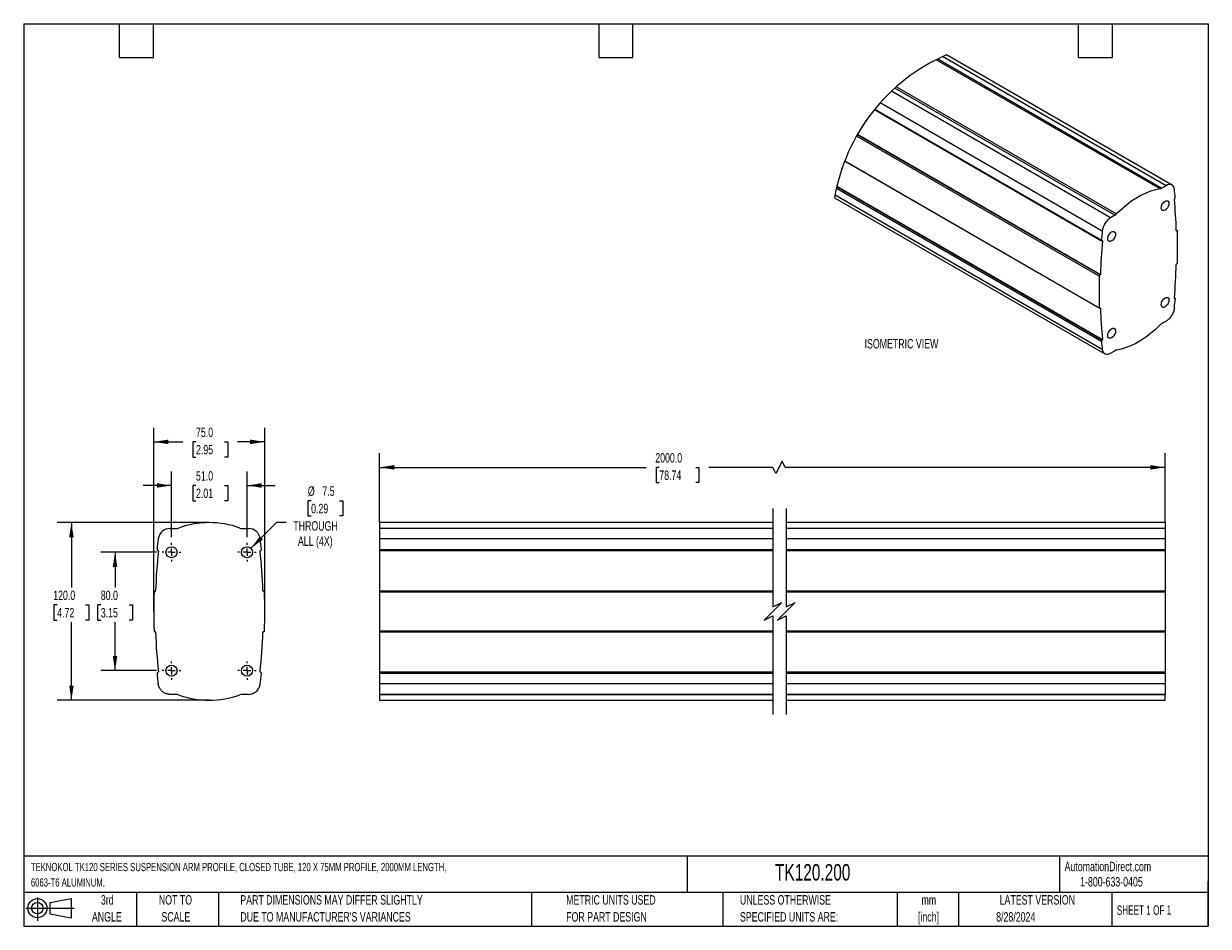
# Model space of a CAD drawing. Header units: millimetres. Extents: x 19 to 819, y 19 to 629.
import ezdxf

# ---------------------------------------------------------------- set-up
doc = ezdxf.new("R2010")
doc.units = ezdxf.units.MM
doc.header["$LTSCALE"] = 3
doc.linetypes.add('CENTERX2', pattern=[20.32, 12.7, -2.54, 2.54, -2.54])
doc.layers.add('CENTER', color=40, linetype='CENTERX2')
doc.layers.add('DIMENSIONS', color=140, linetype='Continuous', lineweight=25)
doc.layers.add('TEXT', color=140, linetype='Continuous', lineweight=25)
doc.styles.add('SLDTEXTSTYLE0', font='TXT', dxfattribs={"width": 0.7})
doc.styles.add('SLDTEXTSTYLE1', font='TXT', dxfattribs={"width": 0.65})
doc.dimstyles.new('SLDDIMSTYLE0', dxfattribs={"dimtxt": 6.474023, "dimasz": 9.906, "dimexe": 0, "dimexo": 0.0625, "dimgap": 1.618506, "dimtad": 0, "dimtih": 1, "dimtoh": 1, "dimrnd": 1e-09, "dimzin": 4, "dimdsep": 46, "dimtxsty": 'SLDTEXTSTYLE0', "dimsah": 1, "dimcen": 0.09, "dimadec": 0, "dimazin": 1, "dimtfac": 1, "dimtofl": 0, "dimtmove": 0, "dimatfit": 3, "dimfxl": 0, "dimfrac": 2, "dimtolj": 1, "dimtzin": 12, "dimarcsym": 0})
doc.dimstyles.new('SLDDIMSTYLE1', dxfattribs={"dimtxt": 6.474023, "dimasz": 9.906, "dimexe": 0, "dimexo": 0.0625, "dimgap": 1.618506, "dimtad": 0, "dimtih": 1, "dimtoh": 1, "dimrnd": 1e-09, "dimzin": 4, "dimdsep": 46, "dimtxsty": 'SLDTEXTSTYLE0', "dimsah": 1, "dimcen": 0.09, "dimadec": 0, "dimazin": 1, "dimtfac": 1, "dimtmove": 0, "dimatfit": 0, "dimfxl": 0, "dimfrac": 2, "dimtolj": 1, "dimtzin": 12, "dimarcsym": 0})
doc.dimstyles.new('SLDDIMSTYLE2', dxfattribs={"dimtxt": 6.474023, "dimasz": 9.906, "dimexe": 0, "dimexo": 0.0625, "dimgap": 1.618506, "dimtad": 0, "dimtih": 1, "dimtoh": 1, "dimrnd": 1e-09, "dimzin": 12, "dimdsep": 46, "dimtxsty": 'SLDTEXTSTYLE0', "dimsah": 1, "dimcen": 0, "dimadec": 0, "dimazin": 3, "dimtfac": 1, "dimtofl": 0, "dimtmove": 0, "dimatfit": 3, "dimfxl": 0, "dimfrac": 2, "dimtolj": 1, "dimtzin": 12, "dimarcsym": 0})

# ---------------------------------------------------------------- blocks, each defined once
blk = doc.blocks.new('Block11')
at = {"color": 7, "linetype": 'Continuous', "lineweight": 18}
for p, q in [((0, 8.65), (32.62, 8.65)), ((7.77, 15.93), (7.77, 0)), ((16.44, 12.5), (30.53, 15.1)), ((16.44, 4.79), (16.44, 12.5)), ((30.53, 15.1), (30.53, 2.19)), ((16.44, 4.79), (30.53, 2.19))]:
    blk.add_line(p, q, dxfattribs=at)
for radius in [6.45, 3.86]:
    blk.add_circle((7.77, 8.65), radius, dxfattribs=at)
blk = doc.blocks.new('Block12')
at = {"color": 7, "linetype": 'Continuous'}
blk.add_blockref('Block11', (0, 0), dxfattribs=at)
blk = doc.blocks.new('_D')
at = {"layer": 'DIMENSIONS'}
for p, q in [((259.38, 291.83), (259.38, 338.53)), ((789.93, 291.83), (789.93, 338.53)), ((259.38, 329.01), (439.54, 329.01)), ((448.32, 329.01), (446.14, 329.01)), ((446.14, 329.01), (446.14, 318.72)), ((472.94, 329.01), (475.11, 329.01)), ((475.11, 329.01), (475.11, 318.72)), ((524.96, 329.01), (481.71, 329.01)), ((527.08, 324.77), (524.96, 329.01)), ((531.31, 333.24), (527.08, 324.77)), ((533.43, 329.01), (531.31, 333.24)), ((789.93, 329.01), (533.43, 329.01)), ((446.14, 318.72), (448.32, 318.72)), ((475.11, 318.72), (472.94, 318.72))]:
    blk.add_line(p, q, dxfattribs=at)
for points in [[(259.38, 329.01), (269.29, 327.48), (269.29, 330.53)], [(789.93, 329.01), (780.03, 330.53), (780.03, 327.48)]]:
    blk.add_solid(points, dxfattribs=at)
at = {"layer": 'DIMENSIONS', "char_height": 6.35, "attachment_point": 1, "style": 'SLDTEXTSTYLE0'}
for s, insert in [('2000.0', (445.62, 338.64)), ('78.74', (448.32, 326.9))]:
    blk.add_mtext(s, dxfattribs=dict(at, insert=insert))
blk = doc.blocks.new('_D_1')
at = {"layer": 'DIMENSIONS'}
for p, q in [((140.58, 291.71), (41.75, 291.71)), ((51.28, 291.71), (51.28, 247.85)), ((41.66, 236.11), (39.48, 236.11)), ((39.48, 236.11), (39.48, 225.83)), ((60.9, 236.11), (63.07, 236.11)), ((63.07, 236.11), (63.07, 225.83)), ((39.48, 225.83), (41.66, 225.83)), ((51.28, 171.71), (51.28, 224.38)), ((63.07, 225.83), (60.9, 225.83)), ((140.58, 171.71), (41.75, 171.71))]:
    blk.add_line(p, q, dxfattribs=at)
for points in [[(51.28, 291.71), (49.75, 281.8), (52.8, 281.8)], [(51.28, 171.71), (52.8, 181.62), (49.75, 181.62)]]:
    blk.add_solid(points, dxfattribs=at)
at = {"layer": 'DIMENSIONS', "char_height": 6.35, "attachment_point": 1, "style": 'SLDTEXTSTYLE0'}
for s, insert in [('120.0', (38.97, 245.75)), ('4.72', (41.66, 234.01))]:
    blk.add_mtext(s, dxfattribs=dict(at, insert=insert))
blk = doc.blocks.new('_D_2')
at = {"layer": 'DIMENSIONS'}
for p, q in [((106.89, 235.52), (106.89, 355.76)), ((181.89, 235.52), (181.89, 355.76)), ((106.89, 346.23), (126.64, 346.23)), ((135.41, 346.23), (133.24, 346.23)), ((133.24, 346.23), (133.24, 335.94)), ((154.65, 346.23), (156.82, 346.23)), ((156.82, 346.23), (156.82, 335.94)), ((181.89, 346.23), (163.42, 346.23)), ((133.24, 335.94), (135.41, 335.94)), ((156.82, 335.94), (154.65, 335.94))]:
    blk.add_line(p, q, dxfattribs=at)
for points in [[(106.89, 346.23), (116.79, 344.71), (116.79, 347.76)], [(181.89, 346.23), (171.98, 347.76), (171.98, 344.71)]]:
    blk.add_solid(points, dxfattribs=at)
at = {"layer": 'DIMENSIONS', "char_height": 6.35, "attachment_point": 1, "style": 'SLDTEXTSTYLE0'}
for s, insert in [('75.0', (135.41, 355.87)), ('2.95', (135.41, 344.13))]:
    blk.add_mtext(s, dxfattribs=dict(at, insert=insert))
blk = doc.blocks.new('_D_3')
at = {"layer": 'DIMENSIONS'}
for p, q in [((108.81, 271.71), (71.22, 271.71)), ((80.74, 271.71), (80.74, 247.85)), ((71.12, 236.11), (68.95, 236.11)), ((68.95, 236.11), (68.95, 225.83)), ((90.36, 236.11), (92.54, 236.11)), ((92.54, 236.11), (92.54, 225.83)), ((68.95, 225.83), (71.12, 225.83)), ((80.74, 191.71), (80.74, 224.38)), ((92.54, 225.83), (90.36, 225.83)), ((108.81, 191.71), (71.22, 191.71))]:
    blk.add_line(p, q, dxfattribs=at)
for points in [[(80.74, 271.71), (79.22, 261.8), (82.27, 261.8)], [(80.74, 191.71), (82.27, 201.62), (79.22, 201.62)]]:
    blk.add_solid(points, dxfattribs=at)
at = {"layer": 'DIMENSIONS', "char_height": 6.35, "attachment_point": 1, "style": 'SLDTEXTSTYLE0'}
for s, insert in [('80.0', (71.12, 245.75)), ('3.15', (71.12, 234.01))]:
    blk.add_mtext(s, dxfattribs=dict(at, insert=insert))
blk = doc.blocks.new('_D_4')
at = {"layer": 'DIMENSIONS'}
for p, q in [((118.89, 281.79), (118.89, 326.29)), ((169.89, 281.79), (169.89, 326.29)), ((118.89, 316.77), (99.84, 316.77)), ((135.41, 316.77), (133.24, 316.77)), ((133.24, 316.77), (133.24, 306.48)), ((154.65, 316.77), (156.82, 316.77)), ((156.82, 316.77), (156.82, 306.48)), ((169.89, 316.77), (188.94, 316.77)), ((133.24, 306.48), (135.41, 306.48)), ((156.82, 306.48), (154.65, 306.48))]:
    blk.add_line(p, q, dxfattribs=at)
for points in [[(118.89, 316.77), (108.98, 318.29), (108.98, 315.25)], [(169.89, 316.77), (179.79, 315.25), (179.79, 318.29)]]:
    blk.add_solid(points, dxfattribs=at)
at = {"layer": 'DIMENSIONS', "char_height": 6.35, "attachment_point": 1, "style": 'SLDTEXTSTYLE0'}
for s, insert in [('51.0', (135.41, 326.4)), ('2.01', (135.41, 314.67))]:
    blk.add_mtext(s, dxfattribs=dict(at, insert=insert))
blk = doc.blocks.new('_D_5')
at = {"layer": 'DIMENSIONS'}
for p, q in [((213.17, 306.49), (210.99, 306.49)), ((210.99, 306.49), (210.99, 296.2)), ((232.41, 306.49), (234.58, 306.49)), ((234.58, 306.49), (234.58, 296.2)), ((210.99, 296.2), (213.17, 296.2)), ((234.58, 296.2), (232.41, 296.2)), ((172.52, 274.34), (190.12, 291.94)), ((190.12, 291.94), (196.39, 291.94))]:
    blk.add_line(p, q, dxfattribs=at)
blk.add_solid([(172.52, 274.34), (180.6, 280.27), (178.45, 282.43)], dxfattribs=at)
at = {"layer": 'DIMENSIONS', "char_height": 6.35, "attachment_point": 1, "style": 'SLDTEXTSTYLE0'}
for s, insert in [('%%c', (210.97, 316.13)), ('7.5', (220.75, 316.13)), ('0.29', (213.17, 304.39)), ('THROUGH', (201.15, 292.65)), ('ALL (4X)', (204.25, 282.36))]:
    blk.add_mtext(s, dxfattribs=dict(at, insert=insert))
blk = doc.blocks.new('SW_CENTERMARKSYMBOL_0')
at = {"layer": 'CENTER', "color": 0}
for p, q in [((-5.08, 0), (-6.265, 0)), ((0, 0), (-2.54, 0)), ((0, 5.08), (0, 6.265)), ((0, 0), (0, 2.54)), ((0, 0), (0, -2.54)), ((0, 0), (2.54, 0)), ((5.08, 0), (6.265, 0)), ((0, -5.08), (0, -6.265))]:
    blk.add_line(p, q, dxfattribs=at)
blk = doc.blocks.new('SW_CENTERMARKSYMBOL_1')
at = {"layer": 'CENTER', "color": 0}
for p, q in [((-5.08, 0), (-6.265, 0)), ((0, 0), (-2.54, 0)), ((0, 5.08), (0, 6.265)), ((0, 0), (0, 2.54)), ((0, 0), (0, -2.54)), ((0, 0), (2.54, 0)), ((5.08, 0), (6.265, 0)), ((0, -5.08), (0, -6.265))]:
    blk.add_line(p, q, dxfattribs=at)
blk = doc.blocks.new('SW_CENTERMARKSYMBOL_2')
at = {"layer": 'CENTER', "color": 0}
for p, q in [((-5.08, 0), (-6.265, 0)), ((0, 0), (-2.54, 0)), ((0, 5.08), (0, 6.265)), ((0, 0), (0, 2.54)), ((0, 0), (0, -2.54)), ((0, 0), (2.54, 0)), ((5.08, 0), (6.265, 0)), ((0, -5.08), (0, -6.265))]:
    blk.add_line(p, q, dxfattribs=at)
blk = doc.blocks.new('SW_CENTERMARKSYMBOL_3')
at = {"layer": 'CENTER', "color": 0}
for p, q in [((-5.08, 0), (-6.265, 0)), ((0, 0), (-2.54, 0)), ((0, 5.08), (0, 6.265)), ((0, 0), (0, 2.54)), ((0, 0), (0, -2.54)), ((0, 0), (2.54, 0)), ((5.08, 0), (6.265, 0)), ((0, -5.08), (0, -6.265))]:
    blk.add_line(p, q, dxfattribs=at)

msp = doc.modelspace()

# ---------------------------------------------------------------- linework, layer by layer
for p, q in [((786.556, 517.12), (635.448, 604.353)), ((636.522, 604.892), (787.777, 517.574)), ((790.644, 519.229), (639.653, 606.394)), ((794.644, 519.625), (642.287, 607.579)), ((756.028, 499.246), (607.386, 585.055)), ((608.516, 586.064), (757.249, 500.202)), ((753.162, 497.591), (605.183, 583.017)), ((593.723, 570.649), (747.107, 482.102)), ((593.889, 570.854), (746.965, 482.485)), ((747.549, 488.631), (597.594, 575.198)), ((745.539, 458.12), (581.553, 552.787)), ((746.051, 458.968), (582.043, 553.647)), ((746.086, 458.986), (582.06, 553.677)), ((582.237, 553.982), (746.269, 459.289)), ((573.557, 535.874), (745.684, 436.507)), ((573.626, 536.052), (745.539, 436.809)), ((747.549, 408.618), (567.028, 512.83)), ((746.965, 414.089), (567.966, 517.423)), ((747.405, 414.973), (568.194, 518.429)), ((747.44, 414.997), (568.203, 518.468)), ((568.287, 518.826), (747.597, 415.312)), ((790.644, 519.229), (787.777, 517.574)), ((566.714, 511.067), (749.162, 405.742)), ((796.4, 510.395), (796.366, 510.37)), ((756.028, 499.246), (753.162, 497.591)), ((798.122, 488.86), (797.527, 489.204)), ((797.535, 488.942), (797.754, 488.815)), ((797.536, 488.9), (797.72, 488.794)), ((797.72, 488.794), (797.754, 488.815)), ((747.597, 481.993), (747.399, 482.107)), ((747.44, 482.126), (747.405, 482.11)), ((797.754, 466.4), (797.72, 466.381)), ((746.051, 458.968), (746.086, 458.986)), ((796.208, 443.368), (796.4, 443.257)), ((796.208, 443.332), (796.366, 443.241)), ((796.699, 443.265), (796.222, 443.54)), ((796.366, 443.241), (796.4, 443.257)), ((746.086, 436.574), (746.051, 436.552)), ((746.269, 436.482), (746.099, 436.581)), ((747.405, 414.973), (747.44, 414.997)), ((753.162, 406.138), (756.028, 407.793)), ((525.083, 291.71), (259.382, 291.71)), ((259.382, 291.71), (259.382, 288.018)), ((789.932, 291.71), (534.083, 291.71)), ((789.932, 291.71), (789.932, 288.018)), ((117.881, 287.71), (121.935, 287.71)), ((166.835, 287.71), (170.889, 287.71)), ((259.382, 288.018), (525.083, 288.018)), ((259.382, 288.018), (259.382, 287.71)), ((525.083, 287.71), (259.382, 287.71)), ((259.382, 287.71), (259.382, 280.705)), ((525.083, 280.705), (259.382, 280.705)), ((259.382, 280.705), (259.382, 273.592)), ((534.083, 288.018), (789.932, 288.018)), ((789.932, 287.71), (534.083, 287.71)), ((789.932, 280.705), (534.083, 280.705)), ((789.932, 288.018), (789.932, 287.71)), ((789.932, 287.71), (789.932, 280.705)), ((789.932, 280.705), (789.932, 273.592)), ((109.789, 272.816), (109.74, 272.821)), ((179.03, 272.821), (178.981, 272.816)), ((259.382, 273.592), (525.083, 273.592)), ((259.382, 273.592), (259.382, 272.821)), ((259.382, 272.821), (525.083, 272.821)), ((259.382, 272.821), (259.382, 272.816)), ((259.382, 272.816), (525.083, 272.816)), ((259.382, 272.542), (259.382, 272.816)), ((525.083, 272.542), (259.382, 272.542)), ((259.382, 272.542), (259.382, 245.676)), ((534.083, 273.592), (789.932, 273.592)), ((534.083, 272.821), (789.932, 272.821)), ((534.083, 272.816), (789.932, 272.816)), ((789.932, 272.542), (534.083, 272.542)), ((789.932, 272.821), (789.932, 273.592)), ((789.932, 272.816), (789.932, 272.821)), ((789.932, 272.816), (789.932, 272.542)), ((789.932, 272.542), (789.932, 245.676)), ((107.825, 245.436), (107.875, 245.435)), ((180.895, 245.435), (180.945, 245.436)), ((259.382, 245.676), (525.083, 245.676)), ((259.382, 245.436), (259.382, 245.676)), ((525.083, 245.437), (259.382, 245.437)), ((259.382, 245.437), (259.382, 244.76)), ((525.083, 244.76), (259.382, 244.76)), ((259.382, 244.76), (259.382, 218.661)), ((534.083, 245.676), (789.932, 245.676)), ((789.932, 245.437), (534.083, 245.437)), ((789.932, 244.76), (534.083, 244.76)), ((789.932, 245.676), (789.932, 245.437)), ((789.932, 244.76), (789.932, 245.437)), ((789.932, 244.76), (789.932, 218.661)), ((107.875, 217.986), (107.825, 217.984)), ((180.945, 217.984), (180.895, 217.986)), ((259.382, 218.661), (525.083, 218.661)), ((259.382, 218.661), (259.382, 217.984)), ((259.382, 217.984), (525.083, 217.984)), ((259.382, 217.745), (259.382, 217.984)), ((525.083, 217.745), (259.382, 217.745)), ((259.382, 217.745), (259.382, 190.879)), ((534.083, 218.661), (789.932, 218.661)), ((534.083, 217.984), (789.932, 217.984)), ((789.932, 217.745), (534.083, 217.745)), ((789.932, 217.984), (789.932, 218.661)), ((789.932, 217.984), (789.932, 217.745)), ((789.932, 217.745), (789.932, 190.879)), ((109.74, 190.599), (109.789, 190.605)), ((178.981, 190.605), (179.03, 190.599)), ((259.382, 190.879), (525.083, 190.879)), ((259.382, 190.605), (259.382, 190.879)), ((525.083, 190.605), (259.382, 190.605)), ((259.382, 190.605), (259.382, 190.599)), ((525.083, 190.599), (259.382, 190.599)), ((259.382, 190.599), (259.382, 189.829)), ((525.083, 189.829), (259.382, 189.829)), ((259.382, 189.829), (259.382, 182.716)), ((534.083, 190.879), (789.932, 190.879)), ((789.932, 190.605), (534.083, 190.605)), ((789.932, 190.599), (534.083, 190.599)), ((789.932, 189.829), (534.083, 189.829)), ((789.932, 190.879), (789.932, 190.605)), ((789.932, 190.599), (789.932, 190.605)), ((789.932, 189.829), (789.932, 190.599)), ((789.932, 189.829), (789.932, 182.716)), ((525.083, 182.716), (259.382, 182.716)), ((259.382, 182.716), (259.382, 175.71)), ((789.932, 182.716), (534.083, 182.716)), ((789.932, 182.716), (789.932, 175.71)), ((170.889, 175.71), (166.835, 175.71)), ((525.083, 175.71), (259.382, 175.71)), ((259.382, 175.71), (259.382, 175.403)), ((525.083, 175.403), (259.382, 175.403)), ((259.382, 175.403), (259.382, 171.71)), ((259.382, 171.71), (525.083, 171.71)), ((789.932, 175.71), (534.083, 175.71)), ((789.932, 175.403), (534.083, 175.403)), ((534.083, 171.71), (789.932, 171.71)), ((789.932, 175.71), (789.932, 175.403)), ((789.932, 171.71), (789.932, 175.403))]:
    msp.add_line(p, q)
at = {"flags": 128}
for points in [[(786.556, 517.12), (783.394, 516.479), (780.162, 515.507), (776.879, 514.21), (773.565, 512.598), (770.241, 510.679), (766.927, 508.466), (763.644, 505.971), (760.411, 503.211), (757.249, 500.202)], [(796.257, 516.749), (796.039, 517.776), (795.645, 518.636), (795.088, 519.303), (794.387, 519.755), (793.563, 519.977), (792.645, 519.962), (791.661, 519.71), (790.644, 519.229)], [(787.429, 503.369), (787.3, 504.234), (787.429, 505.248), (787.803, 506.312), (788.386, 507.321), (789.12, 508.177), (789.934, 508.796), (790.748, 509.117), (791.482, 509.109), (792.065, 508.773), (792.439, 508.141), (792.568, 507.275), (792.439, 506.261), (792.065, 505.197), (791.482, 504.188), (790.748, 503.332), (789.934, 502.713), (789.12, 502.392), (788.386, 502.4), (787.803, 502.737), (787.429, 503.369)], [(751.367, 482.55), (751.238, 483.416), (751.367, 484.43), (751.741, 485.494), (752.323, 486.503), (753.058, 487.359), (753.872, 487.978), (754.686, 488.299), (755.42, 488.291), (756.003, 487.954), (756.377, 487.322), (756.506, 486.457), (756.377, 485.442), (756.003, 484.378), (755.42, 483.369), (754.686, 482.513), (753.872, 481.895), (753.058, 481.574), (752.323, 481.582), (751.741, 481.918), (751.367, 482.55)], [(797.72, 488.794), (797.685, 488.776), (797.651, 488.767), (797.62, 488.767), (797.593, 488.775), (797.57, 488.792), (797.553, 488.817), (797.541, 488.848), (797.537, 488.885)], [(797.754, 488.815), (797.851, 488.864), (797.945, 488.89), (798.033, 488.89), (798.11, 488.867), (798.174, 488.82), (798.222, 488.751), (798.254, 488.662), (798.266, 488.559)], [(747.405, 482.11), (747.31, 482.078), (747.221, 482.07), (747.14, 482.087), (747.072, 482.127), (747.019, 482.19), (746.982, 482.273), (746.964, 482.373), (746.965, 482.485)], [(747.44, 482.126), (747.474, 482.138), (747.506, 482.141), (747.535, 482.135), (747.559, 482.12), (747.578, 482.098), (747.591, 482.068), (747.598, 482.033), (747.597, 481.993)], [(787.429, 438.045), (787.3, 438.911), (787.429, 439.925), (787.803, 440.989), (788.386, 441.998), (789.12, 442.854), (789.934, 443.473), (790.748, 443.794), (791.482, 443.786), (792.065, 443.449), (792.439, 442.817), (792.568, 441.952), (792.439, 440.937), (792.065, 439.874), (791.482, 438.864), (790.748, 438.008), (789.934, 437.39), (789.12, 437.069), (788.386, 437.077), (787.803, 437.413), (787.429, 438.045)], [(796.366, 443.241), (796.332, 443.23), (796.3, 443.227), (796.271, 443.233), (796.247, 443.247), (796.228, 443.269), (796.215, 443.299), (796.208, 443.334), (796.208, 443.375)], [(796.4, 443.257), (796.496, 443.289), (796.585, 443.297), (796.665, 443.281), (796.734, 443.24), (796.787, 443.177), (796.823, 443.094), (796.842, 442.995), (796.841, 442.882)], [(746.051, 436.552), (745.954, 436.503), (745.86, 436.478), (745.773, 436.477), (745.696, 436.501), (745.632, 436.548), (745.583, 436.617), (745.552, 436.705), (745.539, 436.809)], [(746.086, 436.574), (746.121, 436.591), (746.154, 436.6), (746.185, 436.6), (746.213, 436.592), (746.236, 436.575), (746.253, 436.551), (746.264, 436.519), (746.269, 436.482)], [(786.556, 425.165), (783.394, 422.156), (780.162, 419.396), (776.879, 416.902), (773.565, 414.688), (770.241, 412.769), (766.927, 411.157), (763.644, 409.861), (760.411, 408.889), (757.249, 408.247)], [(751.367, 417.227), (751.238, 418.092), (751.367, 419.107), (751.741, 420.171), (752.323, 421.18), (753.058, 422.036), (753.872, 422.654), (754.686, 422.975), (755.42, 422.967), (756.003, 422.631), (756.377, 421.999), (756.506, 421.133), (756.377, 420.119), (756.003, 419.055), (755.42, 418.046), (754.686, 417.19), (753.872, 416.571), (753.058, 416.25), (752.323, 416.258), (751.741, 416.595), (751.367, 417.227)], [(747.549, 408.618), (747.767, 407.592), (748.16, 406.731), (748.717, 406.064), (749.419, 405.612), (750.242, 405.39), (751.161, 405.406), (752.145, 405.658), (753.162, 406.138)]]:
    msp.add_lwpolyline(points, dxfattribs=at)
for centre in [(118.885, 271.71), (169.885, 271.71), (118.885, 191.71), (169.885, 191.71)]:
    msp.add_circle(centre, 3.725)
at = {"color": 7, "linetype": 'Continuous', "lineweight": 18}
msp.add_arc((693.877, 489.337), 129.006, 113.572085, 170.302769, dxfattribs=at)
for centre, radius, start, end in [((785.954, 520.611), 3.542, 279.785082, 300.977829), ((488.51, 481.133), 309.801, 5.584049, 6.601664), ((796.588, 510.062), 0.38, 125.876093, 181.058864), ((465.125, 478.653), 332.569, 1.762992, 5.418058), ((795.777, 511.257), 1.064, 305.867552, 1.138495), ((759.928, 487.114), 12.472, 122.856715, 173.015084), ((752.999, 504.373), 5.955, 300.579579, 315.544664), ((1183.557, 444.096), 438.277, 174.16791, 174.974924), ((426.907, 477.903), 371.512, 358.35645, 1.64355), ((1155.901, 446.712), 409.825, 175.061464, 178.24145), ((387.85, 478.658), 409.879, 355.061676, 358.241247), ((797.919, 466.054), 0.383, 121.405579, 176.267347), ((797.194, 467.317), 1.074, 301.42229, 356.32319), ((1116.72, 447.464), 371.334, 178.355661, 181.644339), ((746.611, 458.051), 1.074, 121.421133, 176.332033), ((745.886, 459.314), 0.384, 301.428517, 356.232869), ((361.014, 481.199), 437.508, 354.167176, 354.975605), ((1078.642, 446.712), 332.53, 181.762778, 185.418272), ((748.029, 414.11), 1.064, 125.860353, 181.139502), ((1055.733, 444.281), 310.241, 185.584771, 186.600942), ((747.217, 415.305), 0.38, 305.883427, 1.03851), ((757.852, 404.756), 3.543, 99.78714, 120.975771), ((144.385, 231.71), 60, 69.794777, 110.205223), ((500.885, 231.71), 394, 172.856645, 173.898024), ((117.881, 279.71), 8, 90, 172.856645), ((121.935, 292.71), 5, 270, 290.205223), ((166.835, 292.71), 5, 249.794777, 270), ((170.889, 279.71), 8, 7.143355, 90), ((-212.115, 231.71), 394, 6.101976, 7.143355), ((500.885, 231.71), 393, 174.036425, 177.963575), ((109.813, 273.518), 0.7, 173.898024, 264.000165), ((109.763, 272.568), 0.25, 354.036425, 84.000165), ((179.007, 272.568), 0.25, 95.999835, 185.963575), ((-212.115, 231.71), 393, 2.036425, 5.963575), ((178.957, 273.518), 0.7, 275.999835, 6.101976), ((500.885, 231.71), 394, 178.101976, 181.898024), ((107.801, 244.737), 0.7, 87.999337, 178.101976), ((107.883, 245.684), 0.25, 267.999337, 357.963575), ((180.887, 245.684), 0.25, 182.036425, 272.000663), ((180.969, 244.737), 0.7, 1.898024, 92.000663), ((-212.115, 231.71), 394, 358.101976, 1.898024), ((107.801, 218.684), 0.7, 181.898024, 271.999622), ((107.883, 217.736), 0.25, 2.036425, 91.999622), ((500.885, 231.71), 393, 182.036425, 185.963575), ((-212.115, 231.71), 393, 354.036425, 357.963575), ((180.887, 217.736), 0.25, 88.000378, 177.963575), ((180.969, 218.684), 0.7, 268.000378, 358.101976), ((109.813, 189.903), 0.7, 96.000028, 186.101987), ((500.885, 231.71), 394, 186.101987, 187.143366), ((109.763, 190.853), 0.25, 276.000028, 5.963575), ((179.007, 190.853), 0.25, 174.036425, 263.999972), ((-212.115, 231.71), 394, 352.856645, 353.898024), ((178.957, 189.903), 0.7, 353.898024, 83.999972), ((170.889, 183.71), 8, 270, 352.856645), ((144.385, 231.71), 60, 249.794776, 290.205223), ((166.835, 170.71), 5, 90, 110.205223)]:
    msp.add_arc(centre, radius, start, end)
for points, knots in [([(796.257, 436.737), (796.121, 435.97), (795.829, 434.327), (794.729, 431.996), (793.235, 429.859), (791.427, 428.176), (789.579, 427.142), (787.901, 426.28), (787.014, 425.545), (786.556, 425.165)], [0, 0, 0, 0, 0.1477304, 0.3164372, 0.4853516, 0.6421432, 0.7813351, 0.8872607, 1, 1, 1, 1]), ([(123.662, 175.403), (123.3, 175.536), (122.919, 175.628), (122.34, 175.698), (122.146, 175.71), (121.761, 175.711), (121.568, 175.71), (120.604, 175.71), (119.446, 175.71), (118.289, 175.71), (117.879, 175.71), (117.86, 175.71), (117.819, 175.711), (117.759, 175.711), (117.617, 175.714), (117.332, 175.726), (117.084, 175.748), (116.252, 175.849), (115.571, 176.018), (114.246, 176.548), (113.604, 176.91), (112.438, 177.801), (111.916, 178.331), (111.044, 179.494), (110.695, 180.128), (110.185, 181.42), (110.023, 182.078), (109.943, 182.716)], [0, 0, 0, 0, 0.0625, 0.0625, 0.09375, 0.09375, 0.125, 0.125, 0.25, 0.3125, 0.3125, 0.3164063, 0.3164063, 0.3203125, 0.328125, 0.34375, 0.375, 0.375, 0.5, 0.5, 0.625, 0.625, 0.75, 0.75, 0.875, 0.875, 1, 1, 1, 1])]:
    msp.add_open_spline(points, degree=3, knots=knots)
at = {"layer": 'DIMENSIONS', "color": 140}
for p, q in [((525.083, 301.235), (525.083, 234.71)), ((534.083, 301.235), (534.083, 234.71)), ((525.083, 234.71), (531.083, 237.71)), ((531.083, 237.71), (525.083, 231.71)), ((534.083, 234.71), (540.083, 237.71)), ((540.083, 237.71), (534.083, 231.71)), ((525.083, 231.71), (519.083, 225.71)), ((519.083, 225.71), (525.083, 228.71)), ((525.083, 228.71), (525.083, 162.185)), ((534.083, 231.71), (528.083, 225.71)), ((528.083, 225.71), (534.083, 228.71)), ((534.083, 228.71), (534.083, 162.185))]:
    msp.add_line(p, q, dxfattribs=at)
at = {"layer": 'DIMENSIONS'}
for p, q in [((144.385, 291.71), (130.393, 291.71)), ((106.885, 231.71), (106.885, 250.232)), ((181.885, 231.71), (181.885, 250.232)), ((144.385, 171.71), (127.522, 171.71))]:
    msp.add_line(p, q, dxfattribs=at)
at = {"layer": 'TEXT'}
for p, q in [((19.05, 628.65), (819.15, 628.65)), ((19.05, 628.65), (19.05, 19.05)), ((83.82, 605.79), (83.82, 628.65)), ((106.68, 605.79), (106.68, 628.65)), ((407.67, 605.79), (407.67, 628.65)), ((430.53, 605.79), (430.53, 628.65)), ((731.52, 605.79), (731.52, 628.65)), ((754.38, 605.79), (754.38, 628.65)), ((819.15, 628.65), (819.15, 19.05)), ((83.82, 605.79), (106.68, 605.79)), ((407.67, 605.79), (430.53, 605.79)), ((731.52, 605.79), (754.38, 605.79)), ((819.15, 66.378), (19.05, 66.378)), ((467.277, 66.378), (467.277, 41.91)), ((718.726, 66.378), (718.726, 41.91)), ((819.15, 19.05), (819.15, 49.53)), ((819.15, 41.91), (19.05, 41.91)), ((95.25, 41.91), (95.25, 19.05)), ((150.635, 41.91), (150.635, 19.05)), ((361.939, 41.91), (361.939, 19.05)), ((491.341, 41.91), (491.341, 19.05)), ((609.073, 41.91), (609.073, 19.05)), ((650.436, 41.91), (650.436, 19.05)), ((754.046, 41.91), (754.046, 19.05)), ((19.05, 19.05), (819.15, 19.05))]:
    msp.add_line(p, q, dxfattribs=at)

# ---------------------------------------------------------------- block references
at = {"layer": 'CENTER'}
for name, p in [('SW_CENTERMARKSYMBOL_0', (118.885, 271.71)), ('SW_CENTERMARKSYMBOL_1', (169.885, 271.71)), ('SW_CENTERMARKSYMBOL_3', (118.885, 191.71)), ('SW_CENTERMARKSYMBOL_2', (169.885, 191.71))]:
    msp.add_blockref(name, p, dxfattribs=at)
at = {"layer": 'TEXT'}
msp.add_blockref('Block12', (20.514, 22.662), dxfattribs=at)

# ---------------------------------------------------------------- texts
at = {"color": 179, "linetype": 'Continuous', "lineweight": 18, "char_height": 6.35, "attachment_point": 1, "style": 'SLDTEXTSTYLE0'}
for s, insert in [('AutomationDirect.com', (722.085, 62.63)), ('1-800-633-0405', (732.575, 52.311))]:
    msp.add_mtext(s, dxfattribs=dict(at, insert=insert))
at = {"layer": 'DIMENSIONS', "insert": (611.908, 415.663), "char_height": 6.35, "attachment_point": 2, "style": 'SLDTEXTSTYLE0'}
msp.add_mtext('ISOMETRIC VIEW', dxfattribs=at)
at = {"layer": 'TEXT'}
for s, insert, char_height, attachment_point, style in [('TEKNOKOL TK120 SERIES SUSPENSION ARM PROFILE, CLOSED TUBE, 120 X 75MM PROFILE, 2000MM LENGTH,', (23.897, 61.861), 5.55625, 1, 'SLDTEXTSTYLE0'), ('TK120.200', (526.505, 61.093), 11.1125, 1, 'SLDTEXTSTYLE0'), ('6063-T6 ALUMINUM.', (23.897, 51.452), 5.55625, 1, 'SLDTEXTSTYLE0'), ('3rd', (75.487, 40.092), 6.35, 2, 'SLDTEXTSTYLE0'), ('NOT TO', (121.547, 40.092), 6.35, 2, 'SLDTEXTSTYLE0'), ('PART DIMENSIONS MAY DIFFER SLIGHTLY', (165.358, 40.092), 6.35, 1, 'SLDTEXTSTYLE0'), ('METRIC UNITS USED', (385.435, 40.092), 6.35, 1, 'SLDTEXTSTYLE0'), ('UNLESS OTHERWISE', (502.824, 40.092), 6.35, 1, 'SLDTEXTSTYLE0'), ('LATEST VERSION', (703.656, 40.092), 6.35, 2, 'SLDTEXTSTYLE0'), ('mm', (630.391, 40.084), 6.35, 2, 'SLDTEXTSTYLE0'), ('SHEET 1 OF 1', (757.324, 33.154), 6.35, 1, 'SLDTEXTSTYLE1'), ('ANGLE', (75.195, 28.625), 6.35, 2, 'SLDTEXTSTYLE0'), ('SCALE', (121.836, 28.625), 6.35, 2, 'SLDTEXTSTYLE0'), ("DUE TO MANUFACTURER'S VARIANCES", (165.358, 28.625), 6.35, 1, 'SLDTEXTSTYLE0'), ('FOR PART DESIGN', (385.435, 28.625), 6.35, 1, 'SLDTEXTSTYLE0'), ('SPECIFIED UNITS ARE:', (502.824, 28.625), 6.35, 1, 'SLDTEXTSTYLE0'), ('[inch]', (630.14, 28.617), 6.35, 2, 'SLDTEXTSTYLE0'), ('8/28/2024', (689.104, 28.583), 6.35, 2, 'SLDTEXTSTYLE0')]:
    msp.add_mtext(s, dxfattribs=dict(at, insert=insert, char_height=char_height, attachment_point=attachment_point, style=style))

# ---------------------------------------------------------------- dimensions: what is measured, and where the dimension line sits
at = {"layer": 'DIMENSIONS'}
for base, p1, p2, dimstyle, picture, middle in [((181.885, 346.234), (106.885, 231.71), (181.885, 231.71), 'SLDDIMSTYLE0', '_D_2', (145.028, 346.234)), ((169.885, 316.77), (118.885, 277.975), (169.885, 277.975), 'SLDDIMSTYLE1', '_D_4', (145.028, 316.77))]:
    dim = msp.add_linear_dim(base=base, p1=p1, p2=p2, dimstyle=dimstyle, dxfattribs=at)
    dim.commit()
    dim.dimension.update_dxf_attribs({"geometry": picture, "text_midpoint": middle, "dimtype": 160})
dim = msp.add_linear_dim(base=(789.932, 329.007), p1=(259.382, 288.018), p2=(789.932, 288.018), text='2000.0', dimstyle='SLDDIMSTYLE0', dxfattribs=at)
dim.commit()
dim.dimension.update_dxf_attribs({"geometry": '_D', "text_midpoint": (460.628, 329.007), "dimtype": 160})
dim = msp.add_diameter_dim_2p(p1=(167.251, 269.076), p2=(172.519, 274.344), text='<>\\PTHROUGH\\PALL (4X)', dimstyle='SLDDIMSTYLE2', dxfattribs=at)
dim.commit()
dim.dimension.update_dxf_attribs({"geometry": '_D_5', "text_midpoint": (222.786, 295.29), "dimtype": 163})
for base, p1, p2, picture, middle in [((51.278, 291.71), (144.385, 171.71), (144.385, 291.71), '_D_1', (51.278, 236.115)), ((80.742, 191.71), (112.62, 271.71), (112.62, 191.71), '_D_3', (80.742, 236.115))]:
    dim = msp.add_linear_dim(base=base, p1=p1, p2=p2, angle=90, dimstyle='SLDDIMSTYLE0', dxfattribs=at)
    dim.commit()
    dim.dimension.update_dxf_attribs({"geometry": picture, "text_midpoint": middle, "dimtype": 160})

doc.saveas('drawing.dxf')
